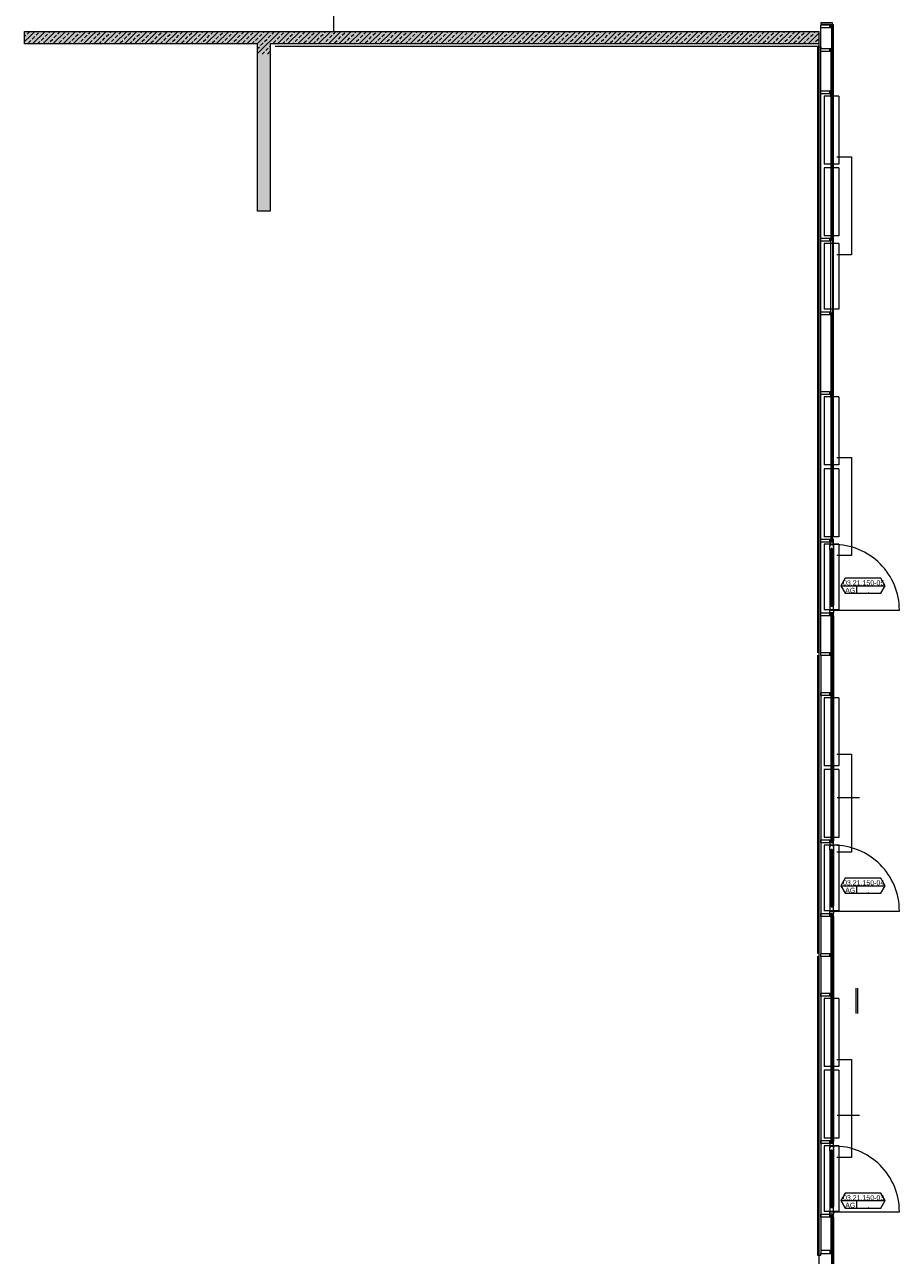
# Model space of a CAD drawing. Header units: metres. Extents: x -27 to 222, y 3 to 231.
# Tile 38 of 46: x 192 to 209, y 94 to 118. Entities that reach past the tile are written whole.
import ezdxf

# ---------------------------------------------------------------- set-up
doc = ezdxf.new("R2010")
doc.units = ezdxf.units.M
doc.layers.add('Grundriss', color=7, linetype='Continuous', lineweight=13)
doc.styles.add('Mini 1 50', font='arial.ttf', dxfattribs={"width": 0.8, "height": 0.1})

# ---------------------------------------------------------------- blocks, each defined once
blk = doc.blocks.new('Tür Fluchttreppenhaus')
at = {"layer": 'Grundriss', "lineweight": -2}
for p, q in [((1.263, 0), (0.103, 0)), ((0.051, -0.07), (0.006, -0.07)), ((1.263, -0.07), (0.147, -0.07)), ((1.315, -0.07), (1.364, -0.07))]:
    blk.add_line(p, q, dxfattribs=at)
at = {"layer": 'Grundriss', "lineweight": -2, "ltscale": 0.01}
blk.add_line((0.049, -0.075), (0.049, -1.387), dxfattribs=at)
at = {"layer": 'Grundriss', "lineweight": -2, "flags": 128}
for points in [[(0, -0.052), (0, -0.027), (0, -0.027), (0, 0), (0.069, 0), (0.069, -0.01), (0.049, -0.01), (0.049, -0.07), (0, -0.07), (0, -0.052), (0, -0.052)], [(0.132, -0.052), (0.132, -0.027), (0.147, -0.027), (0.147, 0), (0.069, 0), (0.069, -0.01), (0.049, -0.01), (0.049, -0.07), (0.147, -0.07), (0.147, -0.052), (0.132, -0.052)], [(1.278, -0.027), (0.132, -0.027), (0.132, -0.052), (1.278, -0.052), (1.278, -0.027)], [(1.278, -0.052), (1.278, -0.027), (1.263, -0.027), (1.263, 0), (1.341, 0), (1.341, -0.01), (1.361, -0.01), (1.361, -0.07), (1.263, -0.07), (1.263, -0.052), (1.278, -0.052)], [(1.41, -0.052), (1.41, -0.027), (1.41, -0.027), (1.41, 0), (1.341, 0), (1.341, -0.01), (1.361, -0.01), (1.361, -0.07), (1.41, -0.07), (1.41, -0.052), (1.41, -0.052)]]:
    blk.add_lwpolyline(points, close=True, dxfattribs=at)
at = {"layer": 'Grundriss', "lineweight": -2}
blk.add_circle((0.049, -0.075), 0.00375, dxfattribs=at)
at = {"layer": 'Grundriss', "lineweight": -2, "ltscale": 0.01}
blk.add_arc((0.049, -0.075), 1.312, 270, 0.2022, dxfattribs=at)
blk = doc.blocks.new('PR-Pfosten Magistrale')
at = {"layer": 'Grundriss', "lineweight": -2}
for p, q in [((-0.18, 0.03), (-0.18, -0.03)), ((-0.228, 0), (-0.195, 0))]:
    blk.add_line(p, q, dxfattribs=at)
at = {"layer": 'Grundriss', "lineweight": -2, "flags": 128}
for points in [[(-0.228, 0.03), (-0.248, 0.03), (-0.248, -0.03), (-0.228, -0.03), (-0.228, 0.03)], [(-0.195, 0.03), (0, 0.03), (0, -0.03), (-0.195, -0.03), (-0.195, 0.03)]]:
    blk.add_lwpolyline(points, close=True, dxfattribs=at)

msp = doc.modelspace()

# ---------------------------------------------------------------- hatches: boundary and pattern name
at = {"layer": 'Grundriss'}
h = msp.add_hatch(dxfattribs=at)
h.set_pattern_fill('ANSI33', color=256, style=0, pattern_type=2)
h.set_pattern_definition([(45, (191.925, 118.15), (-0.2036468, -0.4072935), []), (45, (191.87409, 118.20091), (-0.2036468, -0.4072935), [0.072, -0.36]), (45, (191.95046, 118.27728), (-0.2036468, -0.4072935), [0.072, -0.36]), (45, (192.02682, 118.35365), (-0.2036468, -0.4072935), [0.072, -0.36]), (45, (192.10319, 118.43001), (-0.2036468, -0.4072935), [0.072, -0.36])])
h.paths.add_polyline_path([(191.925, 118.15), (198.092, 118.15), (207.7734, 118.15), (207.7734, 117.9), (197.842, 117.9), (196.825, 117.9), (196.825, 114.565), (196.575, 114.565), (196.575, 117.9), (191.925, 117.9)])

# ---------------------------------------------------------------- linework, layer by layer
at = {"layer": 'Grundriss', "ltscale": 0.1}
for p, q in [((198.092, 118.15), (198.092, 127.3)), ((191.925, 118.15), (207.7734, 118.15)), ((191.9759, 118.0991), (192.0268, 118.15)), ((192.0268, 118.0482), (192.1286, 118.15)), ((192.0823, 117.9), (192.3323, 118.15)), ((192.1541, 118.0736), (192.205, 118.1245)), ((192.2859, 117.9), (192.5359, 118.15)), ((192.3323, 118.0482), (192.3832, 118.0991)), ((192.4087, 118.1245), (192.4341, 118.15)), ((192.4896, 117.9), (192.7396, 118.15)), ((192.5869, 118.0991), (192.6378, 118.15)), ((192.6932, 117.9), (192.9432, 118.15)), ((192.765, 118.0736), (192.816, 118.1245)), ((192.8969, 117.9), (193.1469, 118.15)), ((192.9432, 118.0482), (192.9941, 118.0991)), ((193.0196, 118.1245), (193.0451, 118.15)), ((193.1978, 118.0991), (193.2487, 118.15)), ((193.2487, 118.0482), (193.3505, 118.15)), ((193.3042, 117.9), (193.5542, 118.15)), ((193.376, 118.0736), (193.4269, 118.1245)), ((193.5078, 117.9), (193.7578, 118.15)), ((193.5542, 118.0482), (193.6051, 118.0991)), ((193.6305, 118.1245), (193.656, 118.15)), ((193.7115, 117.9), (193.9615, 118.15)), ((193.8087, 118.0991), (193.8596, 118.15)), ((193.9615, 117.9464), (194.1651, 118.15)), ((193.9869, 118.0736), (194.0378, 118.1245)), ((194.1188, 117.9), (194.3688, 118.15)), ((194.1651, 118.0482), (194.216, 118.0991)), ((194.2415, 118.1245), (194.2669, 118.15)), ((194.3224, 117.9), (194.5724, 118.15)), ((194.4197, 118.0991), (194.4706, 118.15)), ((194.5724, 117.9464), (194.7761, 118.15)), ((194.5979, 118.0736), (194.6488, 118.1245)), ((194.7297, 117.9), (194.9797, 118.15)), ((194.7761, 118.0482), (194.827, 118.0991)), ((194.8524, 118.1245), (194.8779, 118.15)), ((195.0306, 118.0991), (195.0815, 118.15)), ((195.0815, 118.0482), (195.1833, 118.15)), ((195.1833, 117.9464), (195.387, 118.15)), ((195.2088, 118.0736), (195.2597, 118.1245)), ((195.3406, 117.9), (195.5906, 118.15)), ((195.387, 118.0482), (195.4379, 118.0991)), ((195.4634, 118.1245), (195.4888, 118.15)), ((195.5443, 117.9), (195.7943, 118.15)), ((195.6416, 118.0991), (195.6925, 118.15)), ((195.7479, 117.9), (195.9979, 118.15)), ((195.8197, 118.0736), (195.8707, 118.1245)), ((195.9516, 117.9), (196.2016, 118.15)), ((195.9979, 118.0482), (196.0488, 118.0991)), ((196.0743, 118.1245), (196.0998, 118.15)), ((196.2525, 118.0991), (196.3034, 118.15)), ((196.3034, 118.0482), (196.4052, 118.15)), ((196.3589, 117.9), (196.6089, 118.15)), ((196.4307, 118.0736), (196.4816, 118.1245)), ((196.5625, 117.9), (196.8125, 118.15)), ((196.575, 117.7088), (197.0162, 118.15)), ((196.6089, 118.0482), (196.6598, 118.0991)), ((196.6852, 118.1245), (196.7107, 118.15)), ((196.8634, 118.0991), (196.9143, 118.15)), ((197.0162, 117.9464), (197.2198, 118.15)), ((197.0416, 118.0736), (197.0925, 118.1245)), ((197.1735, 117.9), (197.4235, 118.15)), ((197.2198, 118.0482), (197.2707, 118.0991)), ((197.2962, 118.1245), (197.3216, 118.15)), ((197.3771, 117.9), (197.6271, 118.15)), ((197.4744, 118.0991), (197.5253, 118.15)), ((197.6271, 117.9464), (197.8308, 118.15)), ((197.6526, 118.0736), (197.7035, 118.1245)), ((197.7844, 117.9), (198.0344, 118.15)), ((197.8308, 118.0482), (197.8817, 118.0991)), ((197.9071, 118.1245), (197.9326, 118.15)), ((197.988, 117.9), (198.238, 118.15)), ((198.0853, 118.0991), (198.1362, 118.15)), ((198.1917, 117.9), (198.4417, 118.15)), ((198.2635, 118.0736), (198.3144, 118.1245)), ((198.3953, 117.9), (198.6453, 118.15)), ((198.4417, 118.0482), (198.4926, 118.0991)), ((198.5181, 118.1245), (198.5435, 118.15)), ((198.599, 117.9), (198.849, 118.15)), ((198.6963, 118.0991), (198.7472, 118.15)), ((198.8026, 117.9), (199.0526, 118.15)), ((198.8744, 118.0736), (198.9254, 118.1245)), ((199.0063, 117.9), (199.2563, 118.15)), ((199.0526, 118.0482), (199.1035, 118.0991)), ((199.129, 118.1245), (199.1545, 118.15)), ((199.3072, 118.0991), (199.3581, 118.15)), ((199.3581, 118.0482), (199.4599, 118.15)), ((199.4136, 117.9), (199.6636, 118.15)), ((199.4854, 118.0736), (199.5363, 118.1245)), ((199.6172, 117.9), (199.8672, 118.15)), ((199.6636, 118.0482), (199.7145, 118.0991)), ((199.7399, 118.1245), (199.7654, 118.15)), ((199.9181, 118.0991), (199.969, 118.15)), ((199.969, 118.0482), (200.0709, 118.15)), ((200.0709, 117.9464), (200.2745, 118.15)), ((200.0963, 118.0736), (200.1472, 118.1245)), ((200.2282, 117.9), (200.4782, 118.15)), ((200.2745, 118.0482), (200.3254, 118.0991)), ((200.3509, 118.1245), (200.3763, 118.15)), ((200.4318, 117.9), (200.6818, 118.15)), ((200.5291, 118.0991), (200.58, 118.15)), ((200.6355, 117.9), (200.8855, 118.15)), ((200.7073, 118.0736), (200.7582, 118.1245)), ((200.8391, 117.9), (201.0891, 118.15)), ((200.8855, 118.0482), (200.9364, 118.0991)), ((200.9618, 118.1245), (200.9873, 118.15)), ((201.14, 118.0991), (201.1909, 118.15)), ((201.1909, 118.0482), (201.2928, 118.15)), ((201.2464, 117.9), (201.4964, 118.15)), ((201.3182, 118.0736), (201.3691, 118.1245)), ((201.45, 117.9), (201.7, 118.15)), ((201.4964, 118.0482), (201.5473, 118.0991)), ((201.5728, 118.1245), (201.5982, 118.15)), ((201.751, 118.0991), (201.8019, 118.15)), ((201.8019, 118.0482), (201.9037, 118.15)), ((201.9037, 117.9464), (202.1073, 118.15)), ((201.9291, 118.0736), (201.9801, 118.1245)), ((202.061, 117.9), (202.311, 118.15)), ((202.1073, 118.0482), (202.1582, 118.0991)), ((202.1837, 118.1245), (202.2092, 118.15)), ((202.3619, 118.0991), (202.4128, 118.15)), ((202.4128, 118.0482), (202.5146, 118.15)), ((202.5146, 117.9464), (202.7183, 118.15)), ((202.5401, 118.0736), (202.591, 118.1245)), ((202.6719, 117.9), (202.9219, 118.15)), ((202.7183, 118.0482), (202.7692, 118.0991)), ((202.7946, 118.1245), (202.8201, 118.15)), ((202.9728, 118.0991), (203.0237, 118.15)), ((203.0237, 118.0482), (203.1256, 118.15)), ((203.1256, 117.9464), (203.3292, 118.15)), ((203.151, 118.0736), (203.2019, 118.1245)), ((203.2829, 117.9), (203.5329, 118.15)), ((203.3292, 118.0482), (203.3801, 118.0991)), ((203.4056, 118.1245), (203.431, 118.15)), ((203.5838, 118.0991), (203.6347, 118.15)), ((203.6347, 118.0482), (203.7365, 118.15)), ((203.7365, 117.9464), (203.9402, 118.15)), ((203.762, 118.0736), (203.8129, 118.1245)), ((203.8938, 117.9), (204.1438, 118.15)), ((203.9402, 118.0482), (203.9911, 118.0991)), ((204.0165, 118.1245), (204.042, 118.15)), ((204.1947, 118.0991), (204.2456, 118.15)), ((204.2456, 118.0482), (204.3475, 118.15)), ((204.3475, 117.9464), (204.5511, 118.15)), ((204.3729, 118.0736), (204.4238, 118.1245)), ((204.5047, 117.9), (204.7547, 118.15)), ((204.5511, 118.0482), (204.602, 118.0991)), ((204.6275, 118.1245), (204.6529, 118.15)), ((204.7084, 117.9), (204.9584, 118.15)), ((204.8057, 118.0991), (204.8566, 118.15)), ((204.9584, 117.9464), (205.162, 118.15)), ((204.9838, 118.0736), (205.0348, 118.1245)), ((205.1157, 117.9), (205.3657, 118.15)), ((205.162, 118.0482), (205.213, 118.0991)), ((205.2384, 118.1245), (205.2639, 118.15)), ((205.4166, 118.0991), (205.4675, 118.15)), ((205.4675, 118.0482), (205.5693, 118.15)), ((205.5693, 117.9464), (205.773, 118.15)), ((205.5948, 118.0736), (205.6457, 118.1245)), ((205.7266, 117.9), (205.9766, 118.15)), ((205.773, 118.0482), (205.8239, 118.0991)), ((205.8493, 118.1245), (205.8748, 118.15)), ((206.0275, 118.0991), (206.0784, 118.15)), ((206.0784, 118.0482), (206.1803, 118.15)), ((206.1803, 117.9464), (206.3839, 118.15)), ((206.2057, 118.0736), (206.2566, 118.1245)), ((206.3376, 117.9), (206.5876, 118.15)), ((206.3839, 118.0482), (206.4348, 118.0991)), ((206.4603, 118.1245), (206.4857, 118.15)), ((206.6385, 118.0991), (206.6894, 118.15)), ((206.6894, 118.0482), (206.7912, 118.15)), ((206.7912, 117.9464), (206.9949, 118.15)), ((206.8167, 118.0736), (206.8676, 118.1245)), ((206.9485, 117.9), (207.1985, 118.15)), ((206.9949, 118.0482), (207.0458, 118.0991)), ((207.0712, 118.1245), (207.0967, 118.15)), ((207.1522, 117.9), (207.4022, 118.15)), ((207.2494, 118.0991), (207.3003, 118.15)), ((207.4022, 117.9464), (207.6058, 118.15)), ((207.4276, 118.0736), (207.4785, 118.1245)), ((207.5594, 117.9), (207.7734, 118.1139)), ((207.6058, 118.0482), (207.6567, 118.0991)), ((207.6822, 118.1245), (207.7076, 118.15)), ((207.7734, 118.15), (207.7734, 117.9)), ((191.925, 118.0482), (191.9505, 118.0736)), ((191.925, 117.9464), (192.0268, 118.0482)), ((192.0014, 117.9209), (192.0523, 117.9718)), ((192.0777, 117.9973), (192.1286, 118.0482)), ((192.1841, 117.9), (192.2305, 117.9464)), ((192.2559, 117.9718), (192.3068, 118.0227)), ((192.3878, 117.9), (192.4087, 117.9209)), ((192.4341, 117.9464), (192.485, 117.9973)), ((192.5105, 118.0227), (192.5614, 118.0736)), ((192.6123, 117.9209), (192.6632, 117.9718)), ((192.6887, 117.9973), (192.7396, 118.0482)), ((192.7951, 117.9), (192.8414, 117.9464)), ((192.8669, 117.9718), (192.9178, 118.0227)), ((192.9987, 117.9), (193.0196, 117.9209)), ((193.0451, 117.9464), (193.096, 117.9973)), ((193.1005, 117.9), (193.2487, 118.0482)), ((193.1214, 118.0227), (193.1723, 118.0736)), ((193.2232, 117.9209), (193.2742, 117.9718)), ((193.2996, 117.9973), (193.3505, 118.0482)), ((193.406, 117.9), (193.4524, 117.9464)), ((193.4778, 117.9718), (193.5287, 118.0227)), ((193.6096, 117.9), (193.6305, 117.9209)), ((193.656, 117.9464), (193.7069, 117.9973)), ((193.7324, 118.0227), (193.7833, 118.0736)), ((193.8342, 117.9209), (193.8851, 117.9718)), ((193.9106, 117.9973), (193.9615, 118.0482)), ((193.9151, 117.9), (193.9615, 117.9464)), ((194.0169, 117.9), (194.0633, 117.9464)), ((194.0887, 117.9718), (194.1397, 118.0227)), ((194.2206, 117.9), (194.2415, 117.9209)), ((194.2669, 117.9464), (194.3178, 117.9973)), ((194.3433, 118.0227), (194.3942, 118.0736)), ((194.4451, 117.9209), (194.496, 117.9718)), ((194.5215, 117.9973), (194.5724, 118.0482)), ((194.5261, 117.9), (194.5724, 117.9464)), ((194.6279, 117.9), (194.6742, 117.9464)), ((194.6997, 117.9718), (194.7506, 118.0227)), ((194.8315, 117.9), (194.8524, 117.9209)), ((194.8779, 117.9464), (194.9288, 117.9973)), ((194.9333, 117.9), (195.0815, 118.0482)), ((194.9542, 118.0227), (195.0052, 118.0736)), ((195.0561, 117.9209), (195.107, 117.9718)), ((195.1324, 117.9973), (195.1833, 118.0482)), ((195.137, 117.9), (195.1833, 117.9464)), ((195.2388, 117.9), (195.2852, 117.9464)), ((195.3106, 117.9718), (195.3615, 118.0227)), ((195.4425, 117.9), (195.4634, 117.9209)), ((195.4888, 117.9464), (195.5397, 117.9973)), ((195.5652, 118.0227), (195.6161, 118.0736)), ((195.667, 117.9209), (195.7179, 117.9718)), ((195.7434, 117.9973), (195.7943, 118.0482)), ((195.8498, 117.9), (195.8961, 117.9464)), ((195.9216, 117.9718), (195.9725, 118.0227)), ((196.0534, 117.9), (196.0743, 117.9209)), ((196.0998, 117.9464), (196.1507, 117.9973)), ((196.1552, 117.9), (196.3034, 118.0482)), ((196.1761, 118.0227), (196.227, 118.0736)), ((196.2779, 117.9209), (196.3289, 117.9718)), ((196.3543, 117.9973), (196.4052, 118.0482)), ((196.4607, 117.9), (196.5071, 117.9464)), ((196.5325, 117.9718), (196.5834, 118.0227)), ((196.6343, 117.87), (196.6852, 117.9209)), ((196.7107, 117.9464), (196.7616, 117.9973)), ((196.7871, 118.0227), (196.838, 118.0736)), ((196.8125, 117.8445), (196.825, 117.857)), ((196.8889, 117.9209), (196.9398, 117.9718)), ((196.9653, 117.9973), (197.0162, 118.0482)), ((196.9698, 117.9), (197.0162, 117.9464)), ((197.0716, 117.9), (197.118, 117.9464)), ((197.1434, 117.9718), (197.1944, 118.0227)), ((197.2753, 117.9), (197.2962, 117.9209)), ((197.3216, 117.9464), (197.3726, 117.9973)), ((197.398, 118.0227), (197.4489, 118.0736)), ((197.4998, 117.9209), (197.5507, 117.9718)), ((197.5762, 117.9973), (197.6271, 118.0482)), ((197.5808, 117.9), (197.6271, 117.9464)), ((197.6826, 117.9), (197.7289, 117.9464)), ((197.7544, 117.9718), (197.8053, 118.0227)), ((197.8862, 117.9), (197.9071, 117.9209)), ((197.9326, 117.9464), (197.9835, 117.9973)), ((198.0089, 118.0227), (198.0599, 118.0736)), ((198.1108, 117.9209), (198.1617, 117.9718)), ((198.1871, 117.9973), (198.238, 118.0482)), ((198.2935, 117.9), (198.3399, 117.9464)), ((198.3653, 117.9718), (198.4162, 118.0227)), ((198.4972, 117.9), (198.5181, 117.9209)), ((198.5435, 117.9464), (198.5944, 117.9973)), ((198.6199, 118.0227), (198.6708, 118.0736)), ((198.7217, 117.9209), (198.7726, 117.9718)), ((198.7981, 117.9973), (198.849, 118.0482)), ((198.9045, 117.9), (198.9508, 117.9464)), ((198.9763, 117.9718), (199.0272, 118.0227)), ((199.1081, 117.9), (199.129, 117.9209)), ((199.1545, 117.9464), (199.2054, 117.9973)), ((199.2099, 117.9), (199.3581, 118.0482)), ((199.2308, 118.0227), (199.2817, 118.0736)), ((199.3327, 117.9209), (199.3836, 117.9718)), ((199.409, 117.9973), (199.4599, 118.0482)), ((199.5154, 117.9), (199.5618, 117.9464)), ((199.5872, 117.9718), (199.6381, 118.0227)), ((199.719, 117.9), (199.7399, 117.9209)), ((199.7654, 117.9464), (199.8163, 117.9973)), ((199.8209, 117.9), (199.969, 118.0482)), ((199.8418, 118.0227), (199.8927, 118.0736)), ((199.9436, 117.9209), (199.9945, 117.9718)), ((200.02, 117.9973), (200.0709, 118.0482)), ((200.0245, 117.9), (200.0709, 117.9464)), ((200.1263, 117.9), (200.1727, 117.9464)), ((200.1981, 117.9718), (200.2491, 118.0227)), ((200.33, 117.9), (200.3509, 117.9209)), ((200.3763, 117.9464), (200.4273, 117.9973)), ((200.4527, 118.0227), (200.5036, 118.0736)), ((200.5545, 117.9209), (200.6054, 117.9718)), ((200.6309, 117.9973), (200.6818, 118.0482)), ((200.7373, 117.9), (200.7836, 117.9464)), ((200.8091, 117.9718), (200.86, 118.0227)), ((200.9409, 117.9), (200.9618, 117.9209)), ((200.9873, 117.9464), (201.0382, 117.9973)), ((201.0428, 117.9), (201.1909, 118.0482)), ((201.0636, 118.0227), (201.1146, 118.0736)), ((201.1655, 117.9209), (201.2164, 117.9718)), ((201.2418, 117.9973), (201.2928, 118.0482)), ((201.3482, 117.9), (201.3946, 117.9464)), ((201.42, 117.9718), (201.4709, 118.0227)), ((201.5519, 117.9), (201.5728, 117.9209)), ((201.5982, 117.9464), (201.6491, 117.9973)), ((201.6537, 117.9), (201.8019, 118.0482)), ((201.6746, 118.0227), (201.7255, 118.0736)), ((201.7764, 117.9209), (201.8273, 117.9718)), ((201.8528, 117.9973), (201.9037, 118.0482)), ((201.8573, 117.9), (201.9037, 117.9464)), ((201.9592, 117.9), (202.0055, 117.9464)), ((202.031, 117.9718), (202.0819, 118.0227)), ((202.1628, 117.9), (202.1837, 117.9209)), ((202.2092, 117.9464), (202.2601, 117.9973)), ((202.2646, 117.9), (202.4128, 118.0482)), ((202.2855, 118.0227), (202.3364, 118.0736)), ((202.3874, 117.9209), (202.4383, 117.9718)), ((202.4637, 117.9973), (202.5146, 118.0482)), ((202.4683, 117.9), (202.5146, 117.9464)), ((202.5701, 117.9), (202.6165, 117.9464)), ((202.6419, 117.9718), (202.6928, 118.0227)), ((202.7737, 117.9), (202.7946, 117.9209)), ((202.8201, 117.9464), (202.871, 117.9973)), ((202.8756, 117.9), (203.0237, 118.0482)), ((202.8965, 118.0227), (202.9474, 118.0736)), ((202.9983, 117.9209), (203.0492, 117.9718)), ((203.0747, 117.9973), (203.1256, 118.0482)), ((203.0792, 117.9), (203.1256, 117.9464)), ((203.181, 117.9), (203.2274, 117.9464)), ((203.2529, 117.9718), (203.3038, 118.0227)), ((203.3847, 117.9), (203.4056, 117.9209)), ((203.431, 117.9464), (203.482, 117.9973)), ((203.4865, 117.9), (203.6347, 118.0482)), ((203.5074, 118.0227), (203.5583, 118.0736)), ((203.6092, 117.9209), (203.6601, 117.9718)), ((203.6856, 117.9973), (203.7365, 118.0482)), ((203.6902, 117.9), (203.7365, 117.9464)), ((203.792, 117.9), (203.8383, 117.9464)), ((203.8638, 117.9718), (203.9147, 118.0227)), ((203.9956, 117.9), (204.0165, 117.9209)), ((204.042, 117.9464), (204.0929, 117.9973)), ((204.0975, 117.9), (204.2456, 118.0482)), ((204.1183, 118.0227), (204.1693, 118.0736)), ((204.2202, 117.9209), (204.2711, 117.9718)), ((204.2965, 117.9973), (204.3475, 118.0482)), ((204.3011, 117.9), (204.3475, 117.9464)), ((204.4029, 117.9), (204.4493, 117.9464)), ((204.4747, 117.9718), (204.5256, 118.0227)), ((204.6066, 117.9), (204.6275, 117.9209)), ((204.6529, 117.9464), (204.7038, 117.9973)), ((204.7293, 118.0227), (204.7802, 118.0736)), ((204.8311, 117.9209), (204.882, 117.9718)), ((204.9075, 117.9973), (204.9584, 118.0482)), ((204.912, 117.9), (204.9584, 117.9464)), ((205.0139, 117.9), (205.0602, 117.9464)), ((205.0857, 117.9718), (205.1366, 118.0227)), ((205.2175, 117.9), (205.2384, 117.9209)), ((205.2639, 117.9464), (205.3148, 117.9973)), ((205.3193, 117.9), (205.4675, 118.0482)), ((205.3402, 118.0227), (205.3911, 118.0736)), ((205.4421, 117.9209), (205.493, 117.9718)), ((205.5184, 117.9973), (205.5693, 118.0482)), ((205.523, 117.9), (205.5693, 117.9464)), ((205.6248, 117.9), (205.6712, 117.9464)), ((205.6966, 117.9718), (205.7475, 118.0227)), ((205.8284, 117.9), (205.8493, 117.9209)), ((205.8748, 117.9464), (205.9257, 117.9973)), ((205.9303, 117.9), (206.0784, 118.0482)), ((205.9512, 118.0227), (206.0021, 118.0736)), ((206.053, 117.9209), (206.1039, 117.9718)), ((206.1294, 117.9973), (206.1803, 118.0482)), ((206.1339, 117.9), (206.1803, 117.9464)), ((206.2357, 117.9), (206.2821, 117.9464)), ((206.3076, 117.9718), (206.3585, 118.0227)), ((206.4394, 117.9), (206.4603, 117.9209)), ((206.4857, 117.9464), (206.5367, 117.9973)), ((206.5412, 117.9), (206.6894, 118.0482)), ((206.5621, 118.0227), (206.613, 118.0736)), ((206.6639, 117.9209), (206.7148, 117.9718)), ((206.7403, 117.9973), (206.7912, 118.0482)), ((206.7449, 117.9), (206.7912, 117.9464)), ((206.8467, 117.9), (206.893, 117.9464)), ((206.9185, 117.9718), (206.9694, 118.0227)), ((207.0503, 117.9), (207.0712, 117.9209)), ((207.0967, 117.9464), (207.1476, 117.9973)), ((207.1731, 118.0227), (207.224, 118.0736)), ((207.2749, 117.9209), (207.3258, 117.9718)), ((207.3512, 117.9973), (207.4022, 118.0482)), ((207.3558, 117.9), (207.4022, 117.9464)), ((207.4576, 117.9), (207.504, 117.9464)), ((207.5294, 117.9718), (207.5803, 118.0227)), ((207.6613, 117.9), (207.6822, 117.9209)), ((207.7076, 117.9464), (207.7585, 117.9973)), ((207.7631, 117.9), (207.7734, 117.9103)), ((207.775, 117.9), (207.775, 70.8)), ((196.575, 117.8107), (196.6089, 117.8445)), ((196.668, 117.7), (196.7107, 117.7427)), ((196.7362, 117.7682), (196.7871, 117.8191)), ((196.7698, 117.7), (196.825, 117.7552))]:
    msp.add_line(p, q, dxfattribs=at)
at = {"layer": 'Grundriss'}
for p, q in [((192.1225, 118.2031), (192.122, 118.2)), ((207.815, 105.705), (207.815, 118.245)), ((208.0625, 108.0651), (208.063, 118.285)), ((207.7734, 117.85), (196.925, 117.85)), ((207.745, 117.84), (207.745, 105.755)), ((207.8793, 116.8599), (207.8793, 115.5024)), ((208.1738, 116.8599), (207.8793, 116.8599)), ((208.1738, 116.8599), (208.1738, 115.5024)), ((208.1307, 115.6497), (208.4212, 115.6497)), ((208.4212, 115.6497), (208.4212, 113.6945)), ((208.1738, 115.5024), (207.8793, 115.5024)), ((207.8793, 115.4274), (207.8793, 114.07)), ((208.1738, 115.4274), (207.8793, 115.4274)), ((208.1738, 115.4274), (208.1738, 114.07)), ((208.1738, 114.07), (207.8793, 114.07)), ((208.1738, 113.92), (207.8793, 113.92)), ((207.8793, 113.92), (207.8793, 112.61)), ((208.1738, 113.92), (208.1738, 112.61)), ((208.4212, 113.6945), (208.1339, 113.6945)), ((208.1738, 112.61), (207.8793, 112.61)), ((208.1738, 110.86), (207.8793, 110.86)), ((208.1738, 110.8599), (207.8793, 110.8599)), ((207.8793, 110.8599), (207.8793, 109.5024)), ((208.1738, 110.8599), (208.1738, 109.5024)), ((208.1738, 109.5024), (207.8793, 109.5024)), ((208.1307, 109.6497), (208.4212, 109.6497)), ((208.4212, 109.6497), (208.4212, 107.6945)), ((207.8793, 109.4274), (207.8793, 108.07)), ((208.1738, 109.4274), (207.8793, 109.4274)), ((208.1738, 109.4274), (208.1738, 108.07)), ((208.1738, 108.07), (207.8793, 108.07)), ((208.1738, 107.92), (207.8793, 107.92)), ((207.8793, 107.92), (207.8793, 106.61)), ((208.1738, 107.92), (208.1738, 106.61)), ((208.4212, 107.6945), (208.1339, 107.6945)), ((208.2133, 107.092), (209.0978, 107.092)), ((208.5223, 107.092), (208.5223, 106.942)), ((208.1738, 106.61), (207.8793, 106.61)), ((208.063, 106.495), (208.0637, 102.0049)), ((207.745, 105.705), (207.745, 99.755)), ((207.815, 105.705), (207.815, 99.755)), ((208.1738, 104.86), (207.8793, 104.86)), ((207.8793, 104.86), (207.8793, 103.5024)), ((208.1738, 104.86), (208.1738, 103.5024)), ((208.1307, 103.7328), (208.4212, 103.7328)), ((208.4212, 103.7328), (208.4212, 101.7777)), ((208.1738, 103.5024), (207.8793, 103.5024)), ((207.8793, 103.4275), (207.8793, 102.0701)), ((208.1738, 103.4275), (207.8793, 103.4275)), ((208.1738, 103.4275), (208.1738, 102.0701)), ((208.5821, 102.8653), (208.1381, 102.8653)), ((208.1738, 102.0701), (207.8793, 102.0701)), ((208.1738, 101.92), (207.8793, 101.92)), ((207.8793, 101.92), (207.8793, 100.61)), ((208.1738, 101.92), (208.1738, 100.61)), ((208.4212, 101.7777), (208.1339, 101.7777)), ((208.2133, 101.1093), (209.0978, 101.1093)), ((208.5223, 101.1093), (208.5223, 100.9593)), ((208.1738, 100.61), (207.8793, 100.61)), ((208.063, 100.495), (208.0637, 96.005)), ((207.745, 99.705), (207.745, 93.74)), ((207.815, 99.705), (207.815, 93.8)), ((208.5108, 99.0627), (208.5108, 98.5627)), ((208.5408, 99.0627), (208.5408, 98.5627)), ((208.1738, 98.86), (207.8793, 98.86)), ((207.8793, 98.86), (207.8793, 97.5024)), ((208.1738, 98.86), (208.1738, 97.5024)), ((208.1738, 97.5024), (207.8793, 97.5024)), ((208.1307, 97.6419), (208.4212, 97.6419)), ((208.4212, 97.6419), (208.4212, 95.6867)), ((207.8793, 97.4275), (207.8793, 96.07)), ((208.1738, 97.4275), (207.8793, 97.4275)), ((208.1738, 97.4275), (208.1738, 96.07)), ((208.5821, 96.5243), (208.1381, 96.5243)), ((208.1738, 96.07), (207.8793, 96.07)), ((208.1738, 95.92), (207.8793, 95.92)), ((207.8793, 95.92), (207.8793, 94.61)), ((208.1738, 95.92), (208.1738, 94.61)), ((208.4212, 95.6867), (208.134, 95.6867)), ((208.2133, 94.8269), (209.0978, 94.8269)), ((208.5223, 94.8269), (208.5223, 94.6769)), ((208.1738, 94.61), (207.8793, 94.61)), ((208.063, 94.495), (208.063, 70.5122))]:
    msp.add_line(p, q, dxfattribs=at)
at = {"layer": 'Grundriss', "ltscale": 0.05, "flags": 128}
msp.add_lwpolyline([(191.925, 118.15), (198.092, 118.15), (198.092, 118.15), (207.7734, 118.15), (207.7734, 117.9), (197.842, 117.9), (196.825, 117.9), (196.825, 117.9), (196.825, 114.565), (196.575, 114.565), (196.575, 117.9), (191.925, 117.9), (191.925, 118.15)], close=True, dxfattribs=at)
for points in [[(196.575, 117.9), (191.925, 117.9), (191.925, 118.15), (198.092, 118.15)], [(207.7734, 117.9), (196.825, 117.9)]]:
    msp.add_lwpolyline(points, dxfattribs=at)
at = {"layer": 'Grundriss', "flags": 128}
for points in [[(208.043, 118.255), (208.043, 118.325), (207.815, 118.325), (207.815, 118.295), (208.01, 118.295), (208.01, 118.255), (208.043, 118.255)], [(208.0265, 117.78), (208.043, 117.78), (208.043, 118.255), (208.0265, 118.255), (208.0265, 117.78)], [(207.745, 117.84), (207.815, 117.84), (207.815, 117.81)], [(208.01, 116.9349), (208.043, 116.9349), (208.043, 117.78), (208.01, 117.78), (208.01, 116.9349)], [(208.0101, 113.9949), (208.0431, 113.9949), (208.043, 116.9349), (208.01, 116.9349), (208.0101, 113.9949)], [(208.01, 116.8599), (208.043, 116.8599), (208.043, 116.9348), (208.01, 116.9348), (208.01, 116.8599)], [(208.01, 115.4274), (208.043, 115.4274), (208.043, 115.5024), (208.01, 115.5024), (208.01, 115.4274)], [(208.0102, 112.525), (208.01, 113.995), (208.0429, 113.995), (208.0431, 112.525)], [(208.0107, 110.9349), (208.0438, 110.9349), (208.0431, 112.525), (208.0101, 112.525), (208.0107, 110.9349)], [(208.0101, 107.9949), (208.0431, 107.9949), (208.043, 110.9349), (208.01, 110.9349), (208.0101, 107.9949)], [(208.01, 110.8599), (208.043, 110.8599), (208.043, 110.9348), (208.01, 110.9348), (208.01, 110.8599)], [(208.01, 109.4274), (208.043, 109.4274), (208.043, 109.5024), (208.01, 109.5024), (208.01, 109.4274)], [(208.2999, 106.942), (209.0112, 106.942), (209.0978, 107.092), (209.0112, 107.242), (208.2999, 107.242), (208.2133, 107.092), (208.2999, 106.942)], [(208.01, 105.73), (208.043, 105.73), (208.0431, 106.525), (208.0101, 106.525), (208.01, 105.73)], [(208.01, 105.73), (208.01, 101.995), (208.043, 101.995), (208.043, 105.73)], [(208.01, 103.4275), (208.043, 103.4275), (208.043, 103.5024), (208.01, 103.5024), (208.01, 103.4275)], [(208.2999, 100.9593), (209.0112, 100.9593), (209.0978, 101.1093), (209.0112, 101.2593), (208.2999, 101.2593), (208.2133, 101.1093), (208.2999, 100.9593)], [(208.043, 99.73), (208.043, 100.525), (208.01, 100.525), (208.01, 99.73)], [(208.01, 95.995), (208.043, 95.995), (208.043, 99.73), (208.01, 99.73), (208.01, 95.995)], [(208.01, 97.4275), (208.043, 97.4275), (208.043, 97.5024), (208.01, 97.5024), (208.01, 97.4275)], [(208.2999, 94.6769), (209.0112, 94.6769), (209.0978, 94.8269), (209.0112, 94.9769), (208.2999, 94.9769), (208.2133, 94.8269), (208.2999, 94.6769)], [(208.01, 93.8), (208.043, 93.8), (208.043, 94.525), (208.01, 94.525), (208.01, 93.8)], [(208.0264, 93.16), (208.043, 93.16), (208.043, 93.8), (208.0265, 93.8), (208.0264, 93.16)], [(207.745, 93.74), (207.815, 93.74), (207.815, 93.77)]]:
    msp.add_lwpolyline(points, dxfattribs=at)
at = {"layer": 'Grundriss'}
for points in [[(208.043, 116.9349), (208.043, 116.8599), (208.01, 116.8599), (208.01, 116.9349), (208.043, 116.9349)], [(208.01, 114.07), (208.01, 113.995), (208.043, 113.995), (208.043, 114.07)], [(208.043, 110.9349), (208.043, 110.8599), (208.01, 110.8599), (208.01, 110.9349), (208.043, 110.9349)], [(208.01, 108.07), (208.01, 107.995), (208.043, 107.995), (208.043, 108.07)], [(208.043, 101.995), (208.043, 102.07), (208.01, 102.07), (208.01, 101.995), (208.043, 101.995)], [(208.043, 95.995), (208.043, 96.07), (208.01, 96.07), (208.01, 95.995), (208.043, 95.995)]]:
    msp.add_lwpolyline(points, dxfattribs=at)

# ---------------------------------------------------------------- block references
for name, p, rotation in [('PR-Pfosten Magistrale', (207.815, 118.255), 180.0088205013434), ('PR-Pfosten Magistrale', (207.815, 117.78), 180.0088205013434), ('PR-Pfosten Magistrale', (207.815, 116.9349), 180.0088205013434), ('PR-Pfosten Magistrale', (207.815, 113.995), 180.0088205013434), ('PR-Pfosten Magistrale', (207.815, 112.525), 180.0088205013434), ('PR-Pfosten Magistrale', (207.815, 110.9349), 180.0088205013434), ('PR-Pfosten Magistrale', (207.815, 107.995), 180.0088205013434), ('Tür Fluchttreppenhaus', (207.993, 106.555), 90), ('PR-Pfosten Magistrale', (207.815, 106.525), 180.0088205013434), ('PR-Pfosten Magistrale', (207.815, 105.73), 179.9999999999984), ('PR-Pfosten Magistrale', (207.815, 104.935), 180.0088205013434), ('PR-Pfosten Magistrale', (207.815, 101.995), 180.0088205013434), ('Tür Fluchttreppenhaus', (207.993, 100.555), 90), ('PR-Pfosten Magistrale', (207.815, 100.525), 180.0088205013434), ('PR-Pfosten Magistrale', (207.815, 99.73), 179.9999999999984), ('PR-Pfosten Magistrale', (207.815, 98.935), 180.0088205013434), ('PR-Pfosten Magistrale', (207.815, 95.995), 180.0088205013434), ('Tür Fluchttreppenhaus', (207.993, 94.555), 90), ('PR-Pfosten Magistrale', (207.815, 94.525), 180.0088205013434)]:
    msp.add_blockref(name, p, dxfattribs=dict(at, rotation=rotation))
at = {"layer": 'Grundriss', "extrusion": (0, 0, -1), "rotation": 0.00882050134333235}
msp.add_blockref('PR-Pfosten Magistrale', (-207.815, 93.8), dxfattribs=at)

# ---------------------------------------------------------------- texts
at = {"layer": 'Grundriss', "char_height": 0.1, "attachment_point": 5, "line_spacing_factor": 0.78, "style": 'Mini 1 50'}
for s, insert in [('\\H1x;\\W0.8;AG', (208.3988, 107.0003)), ('\\H1x;\\W0.8;03.21.150-05', (208.6667, 107.1503)), ('\\H1x;\\W0.8;.\\P', (208.7694, 107.0003)), ('\\H1x;\\W0.8;03.21.150-04', (208.6667, 101.1676)), ('\\H1x;\\W0.8;AG', (208.3988, 101.0176)), ('\\H1x;\\W0.8;.\\P', (208.7694, 101.0176)), ('\\H1x;\\W0.8;AG', (208.3988, 94.7352)), ('\\H1x;\\W0.8;03.21.150-03', (208.6667, 94.8852)), ('\\H1x;\\W0.8;.\\P', (208.7694, 94.7352))]:
    msp.add_mtext(s, dxfattribs=dict(at, insert=insert))

doc.saveas('drawing.dxf')
